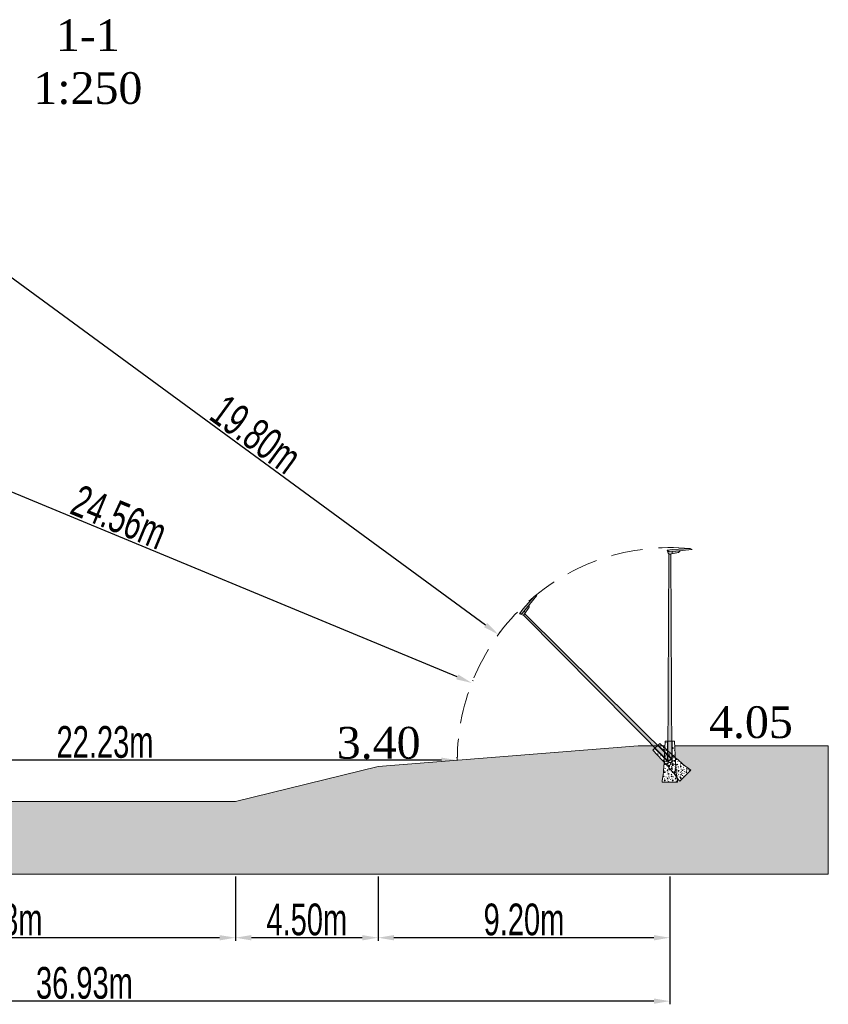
# Model space of a CAD drawing. Header units: metres. Extents: x 479801 to 960259, y 275948 to 557431.
# Tile 42 of 48: x 482384 to 482639, y 277635 to 277946. Entities that reach past the tile are written whole.
import ezdxf

# ---------------------------------------------------------------- set-up
doc = ezdxf.new("R2010")
doc.units = ezdxf.units.M
doc.linetypes.add('( Dashed )', pattern=[0.75, 0.5, -0.25])
doc.linetypes.add('ADTI_0', pattern=[2, 1, 1])
doc.layers.get('0').update_dxf_attribs({"linetype": 'ADTI_0', "lineweight": 9})
doc.layers.get('Defpoints').update_dxf_attribs({"lineweight": 9})
doc.styles.get("Standard").update_dxf_attribs({"font": 'wromlats.shx'})
doc.styles.add('STANDART', font='ARIALN.TTF', dxfattribs={"width": 0.8})
doc.dimstyles.new('CD-MARIS', dxfattribs={"dimscale": 0, "dimtxt": 2.5, "dimasz": 1.85, "dimexe": 1, "dimexo": 0.7, "dimgap": 0.6, "dimtad": 1, "dimzin": 0, "dimdsep": 46, "dimtxsty": 'STANDART', "dimcen": 5, "dimclrt": 172, "dimadec": 0, "dimazin": 0, "dimtfac": 1, "dimtmove": 1, "dimatfit": 2, "dimfxl": 1, "dimtolj": 1, "dimtzin": 0, "dimarcsym": 0})

# ---------------------------------------------------------------- blocks, each defined once
blk = doc.blocks.new('*D11984')
at = {"color": 18, "linetype": 'ByBlock', "lineweight": -2, "true_color": 0x000000}
for p, q in [((482299.7, 277831.1), (482299.84, 277831.37)), ((482521.62, 277738.35), (482304.01, 277828.56)), ((482526.55, 277737.06), (482526.69, 277737.33))]:
    blk.add_line(p, q, dxfattribs=at)
at = {"color": 18, "true_color": 0x000000}
for points in [[(482304.33, 277829.33), (482303.69, 277827.79), (482299.39, 277830.48)], [(482521.3, 277737.58), (482521.94, 277739.12), (482526.24, 277736.43)]]:
    blk.add_solid(points, dxfattribs=at)
at = {"layer": 'Defpoints', "color": 0}
for p in [(482299.39, 277830.48), (482299.39, 277830.48), (482526.24, 277736.43)]:
    blk.add_point(p, dxfattribs=at)
at = {"color": 18, "insert": (482415, 277788.72), "char_height": 10, "attachment_point": 5, "rotation": 337.4823, "style": 'STANDART'}
blk.add_mtext('\\A1;{\\C18;\\c0;24.56m}', dxfattribs=at)
blk = doc.blocks.new('*D11985')
at = {"color": 18, "linetype": 'ByBlock', "lineweight": -2, "true_color": 0x000000}
for p, q in [((482299.39, 277712.77), (482299.39, 277713.07)), ((482516.66, 277712.07), (482304.39, 277712.07)), ((482521.66, 277712.77), (482521.66, 277713.07))]:
    blk.add_line(p, q, dxfattribs=at)
at = {"color": 18, "true_color": 0x000000}
for points in [[(482304.39, 277712.9), (482304.39, 277711.23), (482299.39, 277712.07)], [(482516.66, 277711.23), (482516.66, 277712.9), (482521.66, 277712.07)]]:
    blk.add_solid(points, dxfattribs=at)
at = {"layer": 'Defpoints', "color": 0}
for p in [(482299.39, 277712.07), (482299.39, 277712.07), (482521.66, 277712.07)]:
    blk.add_point(p, dxfattribs=at)
at = {"color": 18, "insert": (482410.53, 277717.77), "char_height": 10, "attachment_point": 5, "style": 'STANDART'}
blk.add_mtext('\\A1;{\\C18;\\c0;22.23m}', dxfattribs=at)
blk = doc.blocks.new('*D11986')
at = {"color": 18, "linetype": 'ByBlock', "lineweight": -2, "true_color": 0x000000}
for p, q in [((482299.39, 277675.39), (482299.39, 277655.09)), ((482451.69, 277675.39), (482451.69, 277655.09)), ((482446.69, 277656.09), (482304.39, 277656.09))]:
    blk.add_line(p, q, dxfattribs=at)
at = {"color": 18, "true_color": 0x000000}
for points in [[(482304.39, 277656.92), (482304.39, 277655.25), (482299.39, 277656.09)], [(482446.69, 277655.25), (482446.69, 277656.92), (482451.69, 277656.09)]]:
    blk.add_solid(points, dxfattribs=at)
at = {"layer": 'Defpoints', "color": 0}
for p in [(482299.39, 277676.09), (482451.69, 277676.09), (482299.39, 277656.09)]:
    blk.add_point(p, dxfattribs=at)
at = {"color": 18, "insert": (482375.54, 277661.79), "char_height": 10, "attachment_point": 5, "style": 'STANDART'}
blk.add_mtext('\\A1;{\\C18;\\c0;15.23m}', dxfattribs=at)
blk = doc.blocks.new('*D11987')
at = {"color": 18, "linetype": 'ByBlock', "lineweight": -2, "true_color": 0x000000}
for p, q in [((482451.69, 277675.39), (482451.69, 277655.09)), ((482496.69, 277675.39), (482496.69, 277655.09)), ((482491.69, 277656.09), (482456.69, 277656.09))]:
    blk.add_line(p, q, dxfattribs=at)
at = {"color": 18, "true_color": 0x000000}
for points in [[(482456.69, 277656.92), (482456.69, 277655.25), (482451.69, 277656.09)], [(482491.69, 277655.25), (482491.69, 277656.92), (482496.69, 277656.09)]]:
    blk.add_solid(points, dxfattribs=at)
at = {"layer": 'Defpoints', "color": 0}
for p in [(482451.69, 277676.09), (482496.69, 277676.09), (482451.69, 277656.09)]:
    blk.add_point(p, dxfattribs=at)
at = {"color": 18, "insert": (482474.19, 277661.79), "char_height": 10, "attachment_point": 5, "style": 'STANDART'}
blk.add_mtext('\\A1;{\\C18;\\c0;4.50m}', dxfattribs=at)
blk = doc.blocks.new('*D11988')
at = {"color": 18, "linetype": 'ByBlock', "lineweight": -2, "true_color": 0x000000}
for p, q in [((482496.69, 277675.39), (482496.69, 277655.09)), ((482588.69, 277675.39), (482588.69, 277655.09)), ((482583.69, 277656.09), (482501.69, 277656.09))]:
    blk.add_line(p, q, dxfattribs=at)
at = {"color": 18, "true_color": 0x000000}
for points in [[(482501.69, 277656.92), (482501.69, 277655.25), (482496.69, 277656.09)], [(482583.69, 277655.25), (482583.69, 277656.92), (482588.69, 277656.09)]]:
    blk.add_solid(points, dxfattribs=at)
at = {"layer": 'Defpoints', "color": 0}
for p in [(482496.69, 277676.09), (482588.69, 277676.09), (482496.69, 277656.09)]:
    blk.add_point(p, dxfattribs=at)
at = {"color": 18, "insert": (482542.69, 277661.79), "char_height": 10, "attachment_point": 5, "style": 'STANDART'}
blk.add_mtext('\\A1;{\\C18;\\c0;9.20m}', dxfattribs=at)
blk = doc.blocks.new('*D11991')
at = {"color": 18, "linetype": 'ByBlock', "lineweight": -2, "true_color": 0x000000}
for p, q in [((482219.39, 277655.39), (482219.39, 277635.09)), ((482588.69, 277655.39), (482588.69, 277635.09)), ((482583.69, 277636.09), (482224.39, 277636.09))]:
    blk.add_line(p, q, dxfattribs=at)
at = {"color": 18, "true_color": 0x000000}
for points in [[(482224.39, 277636.92), (482224.39, 277635.25), (482219.39, 277636.09)], [(482583.69, 277635.25), (482583.69, 277636.92), (482588.69, 277636.09)]]:
    blk.add_solid(points, dxfattribs=at)
at = {"layer": 'Defpoints', "color": 0}
for p in [(482219.39, 277656.09), (482588.69, 277656.09), (482219.39, 277636.09)]:
    blk.add_point(p, dxfattribs=at)
at = {"color": 18, "insert": (482404.04, 277641.79), "char_height": 10, "attachment_point": 5, "style": 'STANDART'}
blk.add_mtext('\\A1;{\\C18;\\c0;36.93m}', dxfattribs=at)
blk = doc.blocks.new('*D11996')
at = {"color": 18, "linetype": 'ByBlock', "lineweight": -2, "true_color": 0x000000}
for p, q in [((482375.26, 277869.36), (482375.41, 277869.61)), ((482530.6, 277754.67), (482378.93, 277865.8)), ((482534.99, 277752.32), (482535.15, 277752.58))]:
    blk.add_line(p, q, dxfattribs=at)
at = {"color": 18, "true_color": 0x000000}
for points in [[(482379.42, 277866.47), (482378.44, 277865.13), (482374.9, 277868.76)], [(482530.11, 277754), (482531.09, 277755.35), (482534.63, 277751.72)]]:
    blk.add_solid(points, dxfattribs=at)
at = {"layer": 'Defpoints', "color": 0}
for p in [(482374.9, 277868.76), (482374.9, 277868.76), (482534.63, 277751.72)]:
    blk.add_point(p, dxfattribs=at)
at = {"color": 18, "insert": (482458.14, 277814.84), "char_height": 10, "attachment_point": 5, "rotation": 323.7699, "style": 'STANDART'}
blk.add_mtext('\\A1;{\\C18;\\c0;19.80m}', dxfattribs=at)

msp = doc.modelspace()

# ---------------------------------------------------------------- hatches: boundary and pattern name
at = {"linetype": 'ByBlock', "lineweight": 0}
h = msp.add_hatch(color=254, dxfattribs=at)
h.dxf.hatch_style = 1
h.paths.add_polyline_path([(482595.73088, 277778.48683), (482591.99238, 277778.10156), (482589.53878, 277777.8487), (482588.46684, 277777.73823), (482587.82617, 277778.26842), (482589.58809, 277778.50766), (482595.08811, 277778.81058)])
h.paths.add_polyline_path([(482589.29761, 277777.20209), (482588.69069, 277777.08797, -0.370747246), (482588.12633, 277777.41425), (482587.82617, 277778.26842), (482588.46684, 277777.73823), (482589.53878, 277777.8487)])
h.paths.add_polyline_path([(482591.44977, 277777.60679), (482589.29761, 277777.20209), (482589.53878, 277777.8487), (482591.99238, 277778.10156)])
at = {"lineweight": 0}
for points in [[(482588.06569, 277712.08797), (482588.39069, 277777.08797), (482588.99069, 277777.08797), (482589.31569, 277712.08797)], [(482588.24875, 277711.64602), (482542.51662, 277757.83777), (482542.94088, 277758.26204), (482589.13263, 277712.52991)]]:
    msp.add_hatch(color=252, dxfattribs=at).paths.add_polyline_path(points)
at = {"linetype": 'ByBlock', "lineweight": 0}
h = msp.add_hatch(color=254, dxfattribs=at)
h.dxf.hatch_style = 1
h.paths.add_polyline_path([(482546.71777, 277764.01722), (482544.34668, 277761.10127), (482542.79052, 277759.18751), (482542.11065, 277758.35143), (482541.28273, 277758.27331), (482542.35943, 277759.68835), (482546.03434, 277763.79164)])
h.paths.add_polyline_path([(482543.0772, 277758.55976), (482542.72875, 277758.04991, -0.370747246), (482542.09897, 277757.88157), (482541.28273, 277758.27331), (482542.11065, 277758.35143), (482542.79052, 277759.18751)])
h.paths.add_polyline_path([(482544.31285, 277760.36773), (482543.0772, 277758.55976), (482542.79052, 277759.18751), (482544.34668, 277761.10127)])
at = {"true_color": 0x000000}
h = msp.add_hatch(dxfattribs=at)
h.set_pattern_fill('EARTH', color=18, angle=45, style=0)
h.paths.add_polyline_path([(482219.39069, 277699.08797), (482451.69069, 277699.08797), (482496.69069, 277710.08797), (482521.66209, 277712.06741), (482578.69069, 277716.58797), (482583.35598, 277716.58797), (482584.02732, 277715.90988), (482583.38739, 277715.26995), (482586.90426, 277711.37893, -0.112815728), (482586.8119, 277710.58797), (482586.69069, 277708.18797), (482586.24069, 277705.68797), (482586.24069, 277705.18797), (482591.14069, 277705.18797), (482591.14069, 277705.68797), (482590.98624, 277706.54601), (482591.48376, 277705.83007), (482591.83731, 277705.47652), (482595.30214, 277708.94134), (482594.94858, 277709.29489), (482592.86262, 277710.74446), (482591.07985, 277712.35581, -0.112815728), (482590.45524, 277712.8498), (482590.26645, 277716.58797), (482638.69069, 277716.58797), (482638.69069, 277676.08797), (482588.69069, 277676.08797), (482496.69069, 277676.08797), (482451.69069, 277676.08797), (482219.39069, 277676.08797)])
h.paths.add_polyline_path([(482166.39069, 277699.08797), (482166.39069, 277676.08797), (482219.39069, 277676.08797), (482219.39069, 277699.08797)])
at = {"linetype": 'ByBlock', "lineweight": 0, "true_color": 0x000000}
h = msp.add_hatch(dxfattribs=at)
h.set_pattern_fill('CONCRE', color=18, scale=0.1, angle=225)
h.set_pattern_definition([(225, (1127848.784, 580096.8393), (-3.592102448, 2e-16), [0.3175, -2.2225]), (135, (1127848.784, 580096.8393), (2e-16, 3.592102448), [0.3175, -2.2225]), (90, (1127848.5596, 580096.6147), (1.796051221, 1.796051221), [0.449012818, -3.143089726]), (225, (1127847.5493, 580097.625), (-3.592102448, 2e-16), [0.3175, -2.2225]), (180, (1127847.5493, 580097.4005), (-1.796051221, 1.796051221), [0.224506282, -3.367596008]), (90, (1127847.5493, 580097.4005), (1.796051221, 1.796051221), [0.224506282, -3.367596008]), (225, (1127846.4268, 580097.4005), (-3.592102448, 2e-16), [0.449012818, -2.090987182]), (180, (1127846.4268, 580097.4005), (-1.796051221, 1.796051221), [0.3175, -3.274602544]), (90, (1127846.1093, 580097.083), (1.796051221, 1.796051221), [0.3175, -3.274602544]), (135, (1127847.1003, 580096.0535), (2e-16, 3.592102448), [0.3175, -2.2225]), (180, (1127847.1003, 580096.0535), (-1.796051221, 1.796051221), [0.224506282, -3.367596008]), (90, (1127846.8758, 580096.0535), (1.796051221, 1.796051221), [0.224506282, -3.367596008]), (225, (1127848.1106, 580097.0638), (-3.592102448, 2e-16), [0.15875, -2.12725]), (225, (1127846.3145, 580096.1657), (-3.592102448, 2e-16), [0.15875, -2.12725]), (135, (1127846.6513, 580096.9515), (2e-16, 3.592102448), [0.15875, -2.12725]), (90, (1127847.437, 580095.7167), (1.796051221, 1.796051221), [0.224506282, -3.367596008]), (90, (1127846.988, 580097.7373), (1.796051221, 1.796051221), [0.224506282, -3.367596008]), (180, (1127847.3529, 580096.5867), (-1.796051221, 1.796051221), [0.224506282, -3.367596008]), (135, (1127847.9422, 580096.4464), (2e-16, 3.592102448), [0.0396875, -2.5003125]), (135, (1127847.1003, 580097.12), (2e-16, 3.592102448), [0.0396875, -2.5003125]), (135, (1127845.9497, 580096.5867), (2e-16, 3.592102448), [0.0396875, -2.5003125]), (135, (1127846.8758, 580095.6045), (2e-16, 3.592102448), [0.0396875, -2.5003125])])
h.paths.add_polyline_path([(482595.30214, 277708.94134), (482594.94858, 277709.29489), (482592.86262, 277710.74446), (482591.07985, 277712.35581), (482589.37714, 277711.68268, 0.207360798), (482589.09598, 277711.40152), (482588.42285, 277709.6988), (482590.03419, 277707.91604), (482591.48376, 277705.83007), (482591.83731, 277705.47652)])
h.paths.add_polyline_path([(482588.17804, 277711.57531), (482587.73643, 277710.45824), (482583.38739, 277715.26995), (482583.91772, 277715.80028)])
h.paths.add_polyline_path([(482590.32041, 277713.04223), (482585.50871, 277717.39127), (482584.97838, 277716.86094), (482589.20334, 277712.60062)])
h = msp.add_hatch(dxfattribs=at)
h.set_pattern_fill('CONCRE', color=18, scale=0.1, angle=180)
h.set_pattern_definition([(180, (1152674.7865, 35262.6084), (-2.54, 2.54), [0.3175, -2.2225]), (90, (1152674.7865, 35262.6084), (2.54, 2.54), [0.3175, -2.2225]), (45, (1152674.469, 35262.6084), (2.5399999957, 2e-16), [0.449012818, -3.143089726]), (180, (1152674.469, 35264.0372), (-2.54, 2.54), [0.3175, -2.2225]), (135, (1152674.3103, 35263.8784), (-2e-16, 2.5399999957), [0.224506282, -3.367596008]), (45, (1152674.3103, 35263.8784), (2.5399999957, 2e-16), [0.224506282, -3.367596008]), (180, (1152673.5165, 35264.6722), (-2.54, 2.54), [0.449012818, -2.090987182]), (135, (1152673.5165, 35264.6722), (-2e-16, 2.5399999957), [0.3175, -3.274602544]), (45, (1152673.0675, 35264.6722), (2.5399999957, 2e-16), [0.3175, -3.274602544]), (90, (1152673.0403, 35263.2434), (2.54, 2.54), [0.3175, -2.2225]), (135, (1152673.0403, 35263.2434), (-2e-16, 2.5399999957), [0.224506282, -3.367596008]), (45, (1152672.8815, 35263.4022), (2.5399999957, 2e-16), [0.224506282, -3.367596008]), (180, (1152674.469, 35263.2434), (-2.54, 2.54), [0.15875, -2.12725]), (180, (1152672.564, 35263.8784), (-2.54, 2.54), [0.15875, -2.12725]), (90, (1152673.3578, 35264.196), (2.54, 2.54), [0.15875, -2.12725]), (45, (1152673.0403, 35262.7672), (2.5399999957, 2e-16), [0.224506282, -3.367596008]), (45, (1152674.1515, 35264.5134), (2.5399999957, 2e-16), [0.224506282, -3.367596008]), (135, (1152673.5959, 35263.4419), (-2e-16, 2.5399999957), [0.224506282, -3.367596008]), (90, (1152673.9134, 35262.926), (2.54, 2.54), [0.0396875, -2.5003125]), (90, (1152673.7943, 35263.9975), (2.54, 2.54), [0.0396875, -2.5003125]), (90, (1152672.6037, 35264.434), (2.54, 2.54), [0.0396875, -2.5003125]), (90, (1152672.564, 35263.0847), (2.54, 2.54), [0.0396875, -2.5003125])])
h.paths.add_polyline_path([(482591.14069, 277705.18797), (482591.14069, 277705.68797), (482590.69069, 277708.18797), (482590.56948, 277710.58797), (482588.8895, 277711.31599, 0.207360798), (482588.49188, 277711.31599), (482586.8119, 277710.58797), (482586.69069, 277708.18797), (482586.24069, 277705.68797), (482586.24069, 277705.18797)])
h.paths.add_polyline_path([(482587.96569, 277712.08797), (482586.86354, 277711.61034), (482587.19069, 277718.08797), (482587.94069, 277718.08797)])
h.paths.add_polyline_path([(482590.51784, 277711.61034), (482590.19069, 277718.08797), (482589.44069, 277718.08797), (482589.41569, 277712.08797)])

# ---------------------------------------------------------------- linework, layer by layer
at = {"color": 18, "linetype": 'Continuous', "lineweight": 0, "true_color": 0x000000}
for p, q in [((482587.82617, 277778.26842), (482589.58809, 277778.50766)), ((482587.82617, 277778.26842), (482588.12633, 277777.41425)), ((482587.82617, 277778.26842), (482588.46684, 277777.73823)), ((482595.73088, 277778.48683), (482588.46684, 277777.73823)), ((482588.69069, 277777.08797), (482591.44977, 277777.60679)), ((482589.53878, 277777.8487), (482589.29761, 277777.20209)), ((482595.08811, 277778.81058), (482589.58809, 277778.50766)), ((482591.44977, 277777.60679), (482591.99238, 277778.10156)), ((482595.73088, 277778.48683), (482595.08811, 277778.81058)), ((482546.71777, 277764.01722), (482542.11065, 277758.35143)), ((482546.03434, 277763.79164), (482542.35943, 277759.68835)), ((482546.71777, 277764.01722), (482546.03434, 277763.79164)), ((482541.28273, 277758.27331), (482542.35943, 277759.68835)), ((482542.72875, 277758.04991), (482544.31285, 277760.36773)), ((482542.79052, 277759.18751), (482543.0772, 277758.55976)), ((482544.31285, 277760.36773), (482544.34668, 277761.10127)), ((482541.28273, 277758.27331), (482542.11065, 277758.35143)), ((482541.28273, 277758.27331), (482542.09897, 277757.88157))]:
    msp.add_line(p, q, dxfattribs=at)
at = {"color": 18, "linetype": 'ByBlock', "lineweight": 0, "true_color": 0x000000}
for p, q in [((482588.39069, 277777.08797), (482588.06569, 277712.08797)), ((482588.39069, 277777.08797), (482588.99069, 277777.08797)), ((482588.99069, 277777.08797), (482589.31569, 277712.08797)), ((482542.51662, 277757.83777), (482542.94088, 277758.26204)), ((482542.51662, 277757.83777), (482588.24875, 277711.64602)), ((482542.94088, 277758.26204), (482589.13263, 277712.52991)), ((482585.50871, 277717.39127), (482583.38739, 277715.26995)), ((482583.38739, 277715.26995), (482587.73643, 277710.45824)), ((482583.91772, 277715.80028), (482588.17804, 277711.57531)), ((482584.97838, 277716.86094), (482589.20334, 277712.60062)), ((482585.50871, 277717.39127), (482590.32041, 277713.04223)), ((482587.19069, 277718.08797), (482586.86354, 277711.61034)), ((482590.19069, 277718.08797), (482587.19069, 277718.08797)), ((482587.94069, 277718.08797), (482587.96569, 277712.08797)), ((482589.44069, 277718.08797), (482589.41569, 277712.08797)), ((482590.19069, 277718.08797), (482590.51784, 277711.61034)), ((482587.96569, 277712.08797), (482586.86354, 277711.61034)), ((482589.41569, 277712.08797), (482587.96569, 277712.08797)), ((482588.06569, 277712.08797), (482589.31569, 277712.08797)), ((482589.20334, 277712.60062), (482588.17804, 277711.57531)), ((482588.24875, 277711.64602), (482589.13263, 277712.52991)), ((482589.20334, 277712.60062), (482590.32041, 277713.04223)), ((482589.37714, 277711.68268), (482591.07985, 277712.35581)), ((482589.41569, 277712.08797), (482590.51784, 277711.61034)), ((482591.07985, 277712.35581), (482592.86262, 277710.74446)), ((482586.8119, 277710.58797), (482586.69069, 277708.18797)), ((482588.49188, 277711.31599), (482586.8119, 277710.58797)), ((482588.17804, 277711.57531), (482587.73643, 277710.45824)), ((482589.09598, 277711.40152), (482588.42285, 277709.6988)), ((482588.42285, 277709.6988), (482590.03419, 277707.91604)), ((482588.8895, 277711.31599), (482590.56948, 277710.58797)), ((482590.56948, 277710.58797), (482590.69069, 277708.18797)), ((482594.94858, 277709.29489), (482592.86262, 277710.74446)), ((482595.30214, 277708.94134), (482594.94858, 277709.29489)), ((482586.24069, 277705.68797), (482586.69069, 277708.18797)), ((482591.48376, 277705.83007), (482590.03419, 277707.91604)), ((482591.14069, 277705.68797), (482590.69069, 277708.18797)), ((482595.30214, 277708.94134), (482591.83731, 277705.47652)), ((482586.24069, 277705.18797), (482586.24069, 277705.68797)), ((482591.14069, 277705.18797), (482586.24069, 277705.18797)), ((482591.14069, 277705.18797), (482591.14069, 277705.68797)), ((482591.83731, 277705.47652), (482591.48376, 277705.83007))]:
    msp.add_line(p, q, dxfattribs=at)
at = {"color": 18, "lineweight": 0, "true_color": 0x000000}
for p, q in [((482578.69069, 277716.58797), (482496.69069, 277710.08797)), ((482587.11493, 277716.58797), (482578.69069, 277716.58797)), ((482638.69069, 277716.58797), (482590.26645, 277716.58797)), ((482638.69069, 277716.58797), (482638.69069, 277676.08797)), ((482496.69069, 277710.08797), (482451.69069, 277699.08797)), ((482451.69069, 277699.08797), (482166.39069, 277699.08797))]:
    msp.add_line(p, q, dxfattribs=at)
at = {"color": 18, "true_color": 0x000000}
for p, q in [((482166.39069, 277676.08797), (482451.69069, 277676.08797)), ((482451.69069, 277676.08797), (482496.69069, 277676.08797)), ((482496.69069, 277676.08797), (482588.69069, 277676.08797)), ((482588.69069, 277676.08797), (482638.69069, 277676.08797))]:
    msp.add_line(p, q, dxfattribs=at)
at = {"color": 18, "linetype": '( Dashed )', "lineweight": 0, "ltscale": 20, "true_color": 0x000000}
msp.add_arc((482588.69069, 277712.08797), 67.0286, 84.5231735, 180.0175745, dxfattribs=at)
at = {"color": 18, "linetype": 'Continuous', "lineweight": 0, "true_color": 0x000000}
for centre, start, end in [((482588.59829, 277777.57935), 199.2810957, 280.6495883), ((482542.31595, 277758.33203), 244.2810957, 325.6495883)]:
    msp.add_arc(centre, 0.5, start, end, dxfattribs=at)
at = {"color": 18, "linetype": 'ByBlock', "lineweight": 0, "true_color": 0x000000}
for centre, radius, start, end in [((482591.84829, 277713.96932), 1.78716, 211.2487866, 244.5337525), ((482585.1276, 277711.18552), 1.78716, 340.4662475, 13.7512134), ((482586.80933, 277708.93036), 1.78716, 25.4662475, 58.7512134), ((482588.69069, 277710.85722), 0.5, 66.5702514, 113.4297486), ((482589.56096, 277711.2177), 0.5, 111.5702514, 158.4297486), ((482592.25377, 277711.18552), 1.78716, 166.2487866, 199.5337525)]:
    msp.add_arc(centre, radius, start, end, dxfattribs=at)

# ---------------------------------------------------------------- texts
at = {"color": 18, "true_color": 0x000000, "char_height": 10, "width": 30.4815133, "attachment_point": 5}
for s, insert in [('{\\fTimes New Roman|b0|i0|c1|p0;1-1\\P1:250}', (482405.12314, 277932.27822)), ('{\\fTimes New Roman|b0|i0|c1|p0;4.05}', (482614.27802, 277723.96155)), ('{\\fTimes New Roman|b0|i0|c1|p0;3.40}', (482496.8563, 277717.46155))]:
    msp.add_mtext(s, dxfattribs=dict(at, insert=insert))

# ---------------------------------------------------------------- dimensions: what is measured, and where the dimension line sits
at = {"color": 18, "linetype": 'ByBlock', "true_color": 0x000000}
for base, p1, p2, angle, text, picture, middle in [((482374.89806, 277868.75591), (482534.63295, 277751.71869), (482374.89806, 277868.75591), 143.7698901, '{\\C18;\\c0;19.80m}', '*D11996', (482454.76544, 277810.23728)), ((482299.39069, 277830.47707), (482526.23887, 277736.43143), (482299.39069, 277830.47707), 157.482313, '{\\C18;\\c0;24.56m}', '*D11984', (482412.81478, 277783.45425)), ((482299.39069, 277712.06741), (482521.66209, 277712.06741), (482299.39069, 277712.06741), 180, '{\\C18;\\c0;22.23m}', '*D11985', (482410.52639, 277712.06741)), ((482299.39069, 277656.08797), (482451.69069, 277676.08797), (482299.39069, 277676.08797), 180, '{\\C18;\\c0;15.23m}', '*D11986', (482375.54069, 277656.08797)), ((482451.69069, 277656.08797), (482496.69069, 277676.08797), (482451.69069, 277676.08797), 180, '{\\C18;\\c0;4.50m}', '*D11987', (482474.19069, 277656.08797)), ((482496.69069, 277656.08797), (482588.69069, 277676.08797), (482496.69069, 277676.08797), 180, '{\\C18;\\c0;9.20m}', '*D11988', (482542.69069, 277656.08797)), ((482219.39069, 277636.08797), (482588.69069, 277656.08797), (482219.39069, 277656.08797), 180, '{\\C18;\\c0;36.93m}', '*D11991', (482404.04069, 277636.08797))]:
    dim = msp.add_linear_dim(base=base, p1=p1, p2=p2, angle=angle, text=text, dimstyle='CD-MARIS', override={"dimscale": 1, "dimtxt": 10, "dimasz": 5, "dimclrt": 18}, dxfattribs=at)
    dim.commit()
    dim.dimension.update_dxf_attribs({"geometry": picture, "text_midpoint": middle, "dimtype": 161})

doc.saveas('drawing.dxf')
